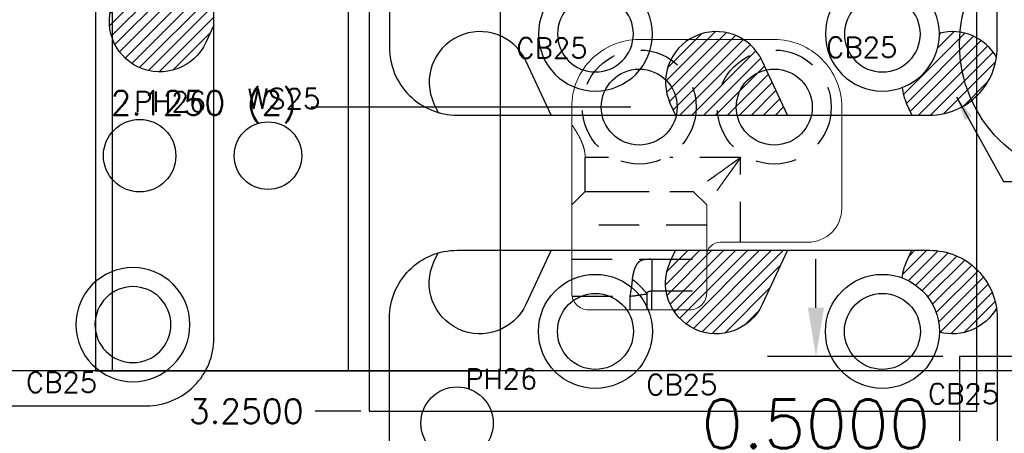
# Model space of a CAD drawing. Header units: inches. Extents: x -77 to 299, y -110 to 144.
# Tile 129 of 256: x 10.96 to 14.61, y -45.88 to -44.35. Entities that reach past the tile are written whole.
import ezdxf
from ezdxf.enums import TextEntityAlignment as Align

# ---------------------------------------------------------------- set-up
doc = ezdxf.new("R2010")
doc.units = ezdxf.units.IN
doc.header["$MEASUREMENT"] = 0
doc.linetypes.add('HIDDEN', pattern=[0.225, 0.15, -0.075])
doc.layers.get('DEFPOINTS').update_dxf_attribs({"color": 8})
for name, color, linetype in [('DSS-M-BA', 74, 'Continuous'), ('DSS-M-S', 53, 'Continuous'), ('DST-M-BA', 74, 'Continuous'), ('DST-M-S', 53, 'Continuous'), ('MFB-M-S', 8, 'Continuous'), ('SVD-M-D', 42, 'Continuous'), ('SVD-M-D2', 42, 'Continuous'), ('SVD-M-S', 8, 'Continuous'), ('SVE-M-D', 42, 'Continuous'), ('SVE-M-D2', 42, 'Continuous'), ('SVE-M-H', 4, 'HIDDEN'), ('SVE-M-S', 8, 'Continuous'), ('SVF-M-d', 42, 'Continuous'), ('SVF-M-S', 8, 'Continuous')]:
    doc.layers.add(name, color=color, linetype=linetype)
doc.styles.add('DIEMAKER', font='SIMPLEX.shx')
doc.styles.get("Standard").update_dxf_attribs({"font": 'txt.shx'})
doc.dimstyles.get("Standard").update_dxf_attribs({"dimtxt": 0.18, "dimasz": 0.18, "dimexe": 0.18, "dimexo": 0.0625, "dimgap": 0.09, "dimtad": 0, "dimtih": 1, "dimtoh": 1, "dimdec": 4, "dimzin": 0, "dimdsep": 46, "dimtxsty": 'Standard', "dimcen": 0.09, "dimadec": 0, "dimazin": 0, "dimtfac": 1, "dimtdec": 4, "dimtofl": 0, "dimtmove": 0, "dimatfit": 3, "dimfxl": 0, "dimtolj": 1, "dimtzin": 0, "dimarcsym": 0})
doc.dimstyles.new('STANDARD$0', dxfattribs={"dimtxt": 0.156, "dimasz": 0.18, "dimexe": 0.18, "dimexo": 0.0625, "dimgap": 0.07, "dimtad": 0, "dimtih": 1, "dimtoh": 1, "dimdec": 4, "dimzin": 4, "dimdsep": 46, "dimtxsty": 'Standard', "dimcen": 0.09, "dimclrd": 2, "dimclre": 2, "dimclrt": 2, "dimadec": 4, "dimazin": 0, "dimtfac": 1, "dimtdec": 4, "dimtofl": 0, "dimtmove": 0, "dimatfit": 3, "dimfxl": 0, "dimtolj": 1, "dimtzin": 0, "dimarcsym": 0})
pattern_1 = [(45, (3.091938, -25.273557), (-0.022097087, 0.022097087), [])]

# ---------------------------------------------------------------- blocks, each defined once
blk = doc.blocks.new('*D973')
at = {"layer": 'DEFPOINTS', "color": 0}
for p in [(14.4417, -45.5946), (13.91, -46.0946), (14.4417, -46.0946)]:
    blk.add_point(p, dxfattribs=at)
at = {"layer": 'SVF-M-d', "color": 0, "lineweight": -2}
for p, q in [((13.91, -45.4146), (13.91, -45.2346)), ((14.3792, -45.5946), (13.73, -45.5946)), ((14.3792, -46.0946), (13.73, -46.0946)), ((13.91, -46.2746), (13.91, -46.4546))]:
    blk.add_line(p, q, dxfattribs=at)
at = {"layer": 'SVF-M-d', "color": 0}
for points in [[(13.88, -45.4146), (13.94, -45.4146), (13.91, -45.5946)], [(13.88, -46.2746), (13.94, -46.2746), (13.91, -46.0946)]]:
    blk.add_solid(points, dxfattribs=at)
at = {"layer": 'SVF-M-d', "color": 0, "insert": (13.91, -45.8446), "char_height": 0.18, "attachment_point": 5}
blk.add_mtext('\\A1;0.5000', dxfattribs=at)
blk = doc.blocks.new('dm108772')
at = {"layer": 'SVD-M-S'}
blk.add_circle((0, 0), 0.134, dxfattribs=at)
blk = doc.blocks.new('dm108773')
at = {"layer": 'SVD-M-S'}
for radius in [0.211, 0.1405]:
    blk.add_circle((0, 0), radius, dxfattribs=at)
blk = doc.blocks.new('dm108774')
at = {"layer": 'SVD-M-S'}
blk.add_circle((0, 0), 0.134, dxfattribs=at)
blk = doc.blocks.new('dm108516')
at = {"layer": 'SVD-M-S'}
blk.add_circle((0, 0), 0.125, dxfattribs=at)
blk = doc.blocks.new('dmdl01')
at = {"style": 'DIEMAKER'}
blk.add_attdef('PTID', text='', height=1, dxfattribs=at).set_placement((0, 0), align=Align.MIDDLE)
at = {"style": 'DIEMAKER', "flags": 1}
for tag, p in [('ENTTYP', (0, -1.523)), ('PTDESC', (0, -3.045))]:
    blk.add_attdef(tag, text='', height=1, dxfattribs=at).set_placement(p, align=Align.MIDDLE)
blk = doc.blocks.new('*D2636')
at = {"layer": 'DEFPOINTS', "color": 0}
for p in [(12.2555, -42.5473), (12.0405, -44.6723), (13.2555, -44.6723)]:
    blk.add_point(p, dxfattribs=at)
at = {"layer": 'SVE-M-D', "color": 0, "lineweight": -2}
blk.add_line((13.2243, -44.6723), (12.0405, -44.6723), dxfattribs=at)
at = {"layer": 'SVE-M-D', "color": 0, "insert": (11.643, -44.6723), "char_height": 0.09, "attachment_point": 5}
blk.add_mtext('\\A1;2.1250 (2)', dxfattribs=at)
blk = doc.blocks.new('*D2637')
at = {"layer": 'DEFPOINTS', "color": 0}
for p in [(12.2555, -42.5473), (12.0555, -45.7973), (12.2555, -45.7973)]:
    blk.add_point(p, dxfattribs=at)
at = {"layer": 'SVE-M-D', "color": 0, "lineweight": -2}
blk.add_line((12.2243, -45.7973), (12.0555, -45.7973), dxfattribs=at)
at = {"layer": 'SVE-M-D', "color": 0, "insert": (11.8005, -45.7973), "char_height": 0.09, "attachment_point": 5}
blk.add_mtext('\\A1;3.2500', dxfattribs=at)
blk = doc.blocks.new('dm108923')
at = {"layer": 'SVE-M-H'}
blk.add_circle((0, 0), 0.211, dxfattribs=at)
at = {"layer": 'SVE-M-S'}
blk.add_circle((0, 0), 0.1405, dxfattribs=at)

msp = doc.modelspace()

# ---------------------------------------------------------------- hatches: boundary and pattern name
at = {"layer": 'SVD-M-D'}
h = msp.add_hatch(dxfattribs=at)
h.set_pattern_fill('ANSI31', color=256, scale=0.25)
h.set_pattern_definition([(45, (5.441938, -23.973557), (-0.022097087, 0.022097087), [])])
h.paths.add_polyline_path([(11.68098, -44.16034, -0.5882284), (11.48864, -43.89494), (11.31116, -44.27555, 1), (11.65103, -44.43403), (11.68098, -44.36981)])
h = msp.add_hatch(dxfattribs=at)
h.set_pattern_fill('ANSI31', color=256, scale=0.25)
h.set_pattern_definition(pattern_1)
h.paths.add_polyline_path([(13.80415, -44.70215), (13.71058, -44.50149, 1), (13.37072, -44.65997), (13.39038, -44.70215)])
h = msp.add_hatch(dxfattribs=at)
h.set_pattern_fill('ANSI31', color=256, scale=0.25)
h.set_pattern_definition(pattern_1)
h.paths.add_polyline_path([(14.57844, -44.48769, 0.3409167), (14.36696, -44.39966, -0.3171424), (14.22915, -44.60005, 0.0834649), (14.24572, -44.65997), (14.26538, -44.70215), (14.33098, -44.70215, 0.3730243)])
h = msp.add_hatch(dxfattribs=at)
h.set_pattern_fill('ANSI31', color=256, scale=0.25)
h.set_pattern_definition(pattern_1)
h.paths.add_polyline_path([(13.39038, -45.20215), (13.37072, -45.24433, 1), (13.71058, -45.40281), (13.80415, -45.20215)])
h = msp.add_hatch(dxfattribs=at)
h.set_pattern_fill('ANSI31', color=256, scale=0.25)
h.set_pattern_definition(pattern_1)
h.paths.add_polyline_path([(14.36696, -45.50463, 0.3409167), (14.57844, -45.41661, 0.3730243), (14.33098, -45.20215), (14.26538, -45.20215), (14.24572, -45.24433, 0.0834649), (14.22915, -45.30424, -0.3171424)])

# ---------------------------------------------------------------- linework, layer by layer
at = {"layer": 'DSS-M-BA'}
for points in [[(12.16719, -34.69482, 0, 0.0567, 0), (12.06875, -35.05972, 0, 0, 0.1516355), (12.59313, -46.06126, 0, 0, 0.1516355)], [(14.07172, -35.39605, 0, 0.0567, 0), (14.0038, -35.76787, 0, 0, 0.0884404), (14.02656, -46.04669, 0, 0, 0.0884404)]]:
    msp.add_lwpolyline(points, format="xyseb", dxfattribs=at)
at = {"layer": 'DSS-M-S'}
msp.add_lwpolyline([(4.2419, -17.89856), (25.2419, -17.89856), (25.2419, -45.64856), (4.2419, -45.64856)], close=True, dxfattribs=at)
at = {"layer": 'DST-M-BA'}
for points in [[(10.54833, -31.93675, 0, 0.0567, 0), (10.47344, -32.30723, 0, 0, 0.1255157), (11.25851, -46.05662, 0, 0, 0.1255157)], [(12.92293, -33.48488, 0, 0.0567, 0), (12.89123, -33.86154, 0, 0, 0.0617137), (13.41712, -46.04588, 0, 0, 0.0617137)], [(12.28514, -34.31158, 0, 0.0567, 0), (12.26472, -34.68902, 0, 0, 0.047398), (12.76276, -46.04449, 0, 0, 0.047398)], [(10.37231, -34.87278, 0, 0.0567, 0), (10.33411, -35.24881, 0, 0, 0.1226988), (11.98345, -46.06654, 0, 0, 0.1226988)], [(14.18413, -43.05928, 0, 0.0567, 0), (14.055, -43.41337, 0, 0, 0.1578524), (14.07428, -46.06181, 0, 0, 0.1578524)]]:
    msp.add_lwpolyline(points, format="xyseb", dxfattribs=at)
at = {"layer": 'DST-M-S'}
msp.add_lwpolyline([(11.3044, -17.89856), (11.3044, -19.39856, 1), (12.1794, -19.39856), (12.1794, -17.89856), (17.3044, -17.89856), (17.3044, -19.39856, 1), (18.1794, -19.39856), (18.1794, -17.89856), (25.2419, -17.89856), (25.2419, -45.64856), (18.1794, -45.64856), (18.1794, -44.14856, 1), (17.3044, -44.14856), (17.3044, -45.64856), (12.1794, -45.64856), (12.1794, -44.14856, 1), (11.3044, -44.14856), (11.3044, -45.64856), (4.2419, -45.64856), (4.2419, -17.89856)], format="xyb", close=True, dxfattribs=at)
at = {"layer": 'MFB-M-S'}
msp.add_lwpolyline([(11.24191, -45.64856), (12.74191, -45.64856), (12.74191, -17.89856), (11.24191, -17.89856)], close=True, dxfattribs=at)
at = {"layer": 'SVD-M-S'}
for points in [[(9.68098, -45.77715), (11.43098, -45.77715, 0.4142136), (11.68098, -45.52715), (11.68098, -41.77715, 0.4142136), (11.43098, -41.52715), (9.68098, -41.52715, 0.4142136), (9.43098, -41.77715), (9.43098, -45.52715, 0.4142136)], [(12.58098, -44.70215), (14.33098, -44.70215, 0.4142136), (14.58098, -44.45215), (14.58098, -41.95215, 0.4142136), (14.33098, -41.70215), (12.33098, -41.70215), (12.33098, -44.45215, 0.4142136)], [(12.58098, -45.20215), (14.33098, -45.20215, -0.4142136), (14.58098, -45.45215), (14.58098, -47.95215, -0.4142136), (14.33098, -48.20215), (12.33098, -48.20215), (12.33098, -45.45215, -0.4142136)]]:
    msp.add_lwpolyline(points, format="xyb", close=True, dxfattribs=at)
for points in [[(11.68098, -44.36981), (11.65103, -44.43403, -1), (11.31116, -44.27555), (11.48864, -43.89494)], [(12.92915, -44.70215), (12.83558, -44.50149, 1), (12.49572, -44.65997), (12.51195, -44.69478)], [(13.80415, -44.70215), (13.71058, -44.50149, 1), (13.37072, -44.65997), (13.39038, -44.70215)], [(14.57942, -44.48943, 0.3438967), (14.36696, -44.39966)], [(14.22915, -44.60005, 0.0834649), (14.24572, -44.65997), (14.26538, -44.70215)], [(12.92915, -45.20215), (12.83558, -45.40281, -1), (12.49572, -45.24433), (12.51195, -45.20952)], [(13.80415, -45.20215), (13.71058, -45.40281, -1), (13.37072, -45.24433), (13.39038, -45.20215)], [(14.22915, -45.30424, -0.0834649), (14.24572, -45.24433), (14.26538, -45.20215)], [(14.57942, -45.41487, -0.3438967), (14.36696, -45.50463)]]:
    msp.add_lwpolyline(points, format="xyb", dxfattribs=at)
at = {"layer": 'SVE-M-H'}
for p, q in [((13.05553, -44.98454), (13.05553, -44.85954)), ((13.14235, -44.85954), (13.05553, -44.85954)), ((13.63053, -44.85954), (13.3687, -44.85954)), ((13.63053, -45.17234), (13.63053, -44.85954)), ((13.05553, -44.98454), (13.00553, -45.03454)), ((13.05553, -44.98454), (13.14235, -44.98454)), ((13.3687, -44.98454), (13.45553, -44.98454)), ((13.45552, -44.98454), (13.50552, -45.03454)), ((13.50553, -45.10973), (13.00553, -45.10973)), ((13.00553, -45.23473), (13.28452, -45.23473)), ((13.30256, -45.23473), (13.30256, -45.2372)), ((13.30256, -45.23473), (13.50553, -45.23473)), ((13.00678, -45.37233), (13.22139, -45.37233)), ((13.22139, -45.37233), (13.22139, -45.42234)), ((13.28452, -45.42234), (13.28452, -45.36331)), ((13.30256, -45.35264), (13.50553, -45.35264)), ((13.30256, -45.42234), (13.30256, -45.35264))]:
    msp.add_line(p, q, dxfattribs=at)
for points, knots in [([(13.63053, -44.85954), (13.62749, -44.86171), (13.62143, -44.86604), (13.61237, -44.87252), (13.60385, -44.87865), (13.59351, -44.88606), (13.57325, -44.9005), (13.55224, -44.9155), (13.53074, -44.93085), (13.51782, -44.94006), (13.50444, -44.9496), (13.49388, -44.95717), (13.48464, -44.96381), (13.47711, -44.96921), (13.47062, -44.97386), (13.46522, -44.97773), (13.46093, -44.98078), (13.45784, -44.98297), (13.45587, -44.98434), (13.45564, -44.98448), (13.45553, -44.98454)], [0, 0, 0, 0, 0.0412002, 0.0822633, 0.1231249, 0.1574925, 0.2235888, 0.4007121, 0.4495009, 0.5336243, 0.5916599, 0.6559894, 0.7055606, 0.7528647, 0.7980147, 0.8411774, 0.882588, 0.9225668, 0.9615307, 1, 1, 1, 1]), ([(13.63053, -44.85954), (13.62819, -44.8628), (13.62366, -44.86914), (13.61707, -44.87833), (13.61089, -44.88694), (13.60515, -44.89496), (13.59983, -44.9024), (13.59495, -44.90924), (13.59049, -44.9155), (13.58645, -44.92118), (13.57986, -44.93042), (13.57096, -44.94283), (13.56019, -44.95793), (13.55067, -44.97131), (13.54215, -44.98329), (13.53448, -44.99399), (13.5276, -45.00356), (13.52164, -45.01185), (13.51661, -45.01887), (13.51252, -45.02462), (13.50936, -45.02909), (13.50715, -45.03225), (13.50578, -45.03422), (13.50561, -45.03443), (13.50553, -45.03454)], [0, 0, 0, 0, 0.0442887, 0.0859891, 0.1251013, 0.1616257, 0.1955625, 0.2269123, 0.2556757, 0.2818535, 0.3054466, 0.3843537, 0.4567146, 0.5225905, 0.5820625, 0.6401265, 0.6946608, 0.7458607, 0.7939622, 0.8392494, 0.8820629, 0.922805, 0.9619422, 1, 1, 1, 1]), ([(13.14235, -44.98454), (13.14678, -44.98454), (13.15621, -44.98454), (13.16914, -44.98454), (13.18356, -44.98454), (13.2024, -44.98454), (13.22715, -44.98454), (13.25546, -44.98454), (13.28377, -44.98454), (13.30857, -44.98454), (13.32743, -44.98454), (13.34187, -44.98454), (13.35482, -44.98454), (13.36426, -44.98454), (13.3687, -44.98454)], [0, 0, 0, 0, 0.0585679, 0.1249012, 0.171379, 0.2498352, 0.3747561, 0.4996535, 0.6246735, 0.7497729, 0.8284757, 0.8748837, 0.9413015, 1, 1, 1, 1]), ([(13.23041, -45.3092), (13.23073, -45.30707), (13.23136, -45.30282), (13.23244, -45.29674), (13.23361, -45.29094), (13.23487, -45.28544), (13.23622, -45.28025), (13.23766, -45.27538), (13.23964, -45.26949), (13.24364, -45.25937), (13.24964, -45.24936), (13.25818, -45.24139), (13.26508, -45.23795), (13.27106, -45.23631), (13.27519, -45.23552), (13.27952, -45.23501), (13.28298, -45.23481), (13.28431, -45.23473)], [0, 0, 0, 0, 0.0470582, 0.0935891, 0.1395513, 0.1848916, 0.2295519, 0.273505, 0.316731, 0.3974459, 0.5860614, 0.700553, 0.8327452, 0.8731324, 0.9113389, 0.9660333, 1, 1, 1, 1]), ([(13.28431, -45.23473), (13.28544, -45.23473), (13.28771, -45.23473), (13.29114, -45.23473), (13.29464, -45.23473), (13.29844, -45.23473), (13.30111, -45.23473), (13.30256, -45.23473)], [0, 0, 0, 0, 0.1861403, 0.3728488, 0.56183, 0.7619892, 1, 1, 1, 1]), ([(13.30256, -45.2368), (13.30085, -45.23614), (13.29828, -45.23515), (13.29465, -45.2349), (13.29343, -45.23481)], [0, 0, 0, 0, 0.663828, 1, 1, 1, 1]), ([(13.30256, -45.2372), (13.30256, -45.23748), (13.30256, -45.23875), (13.30256, -45.24516), (13.30256, -45.25626), (13.30256, -45.27112), (13.30256, -45.2888), (13.30256, -45.30878), (13.30256, -45.33031), (13.30256, -45.3452), (13.30256, -45.35264)], [0, 0, 0, 0, 0.0372847, 0.1748154, 0.3123462, 0.449877, 0.5874077, 0.7249385, 0.8624692, 1, 1, 1, 1]), ([(13.23041, -45.3092), (13.23526, -45.31303), (13.24012, -45.31712), (13.24491, -45.32139), (13.24969, -45.32566), (13.25441, -45.33012), (13.25901, -45.33471), (13.2636, -45.3393), (13.26806, -45.34403), (13.27233, -45.34881), (13.2766, -45.3536), (13.28068, -45.35846), (13.28452, -45.36331)], [0.00000246, 0.00000246, 0.00000246, 0.00000246, 0.25, 0.25, 0.25, 0.5, 0.5, 0.5, 0.75, 0.75, 0.75, 1, 1, 1, 1]), ([(13.28452, -45.36331), (13.28479, -45.36236), (13.28529, -45.36056), (13.28643, -45.35816), (13.28783, -45.35618), (13.28953, -45.35465), (13.29154, -45.35357), (13.29397, -45.35295), (13.29646, -45.3527), (13.29938, -45.35265), (13.30134, -45.35264), (13.30256, -45.35264)], [0, 0, 0, 0, 0.12413, 0.2357364, 0.3378326, 0.4343267, 0.5298168, 0.6321669, 0.755832, 0.8475211, 1, 1, 1, 1])]:
    msp.add_open_spline(points, degree=3, knots=knots, dxfattribs=at)
for points in [[(13.23041, -45.3092), (13.22762, -45.32877), (13.2245, -45.35055), (13.22139, -45.37233)], [(13.22139, -45.37233), (13.24317, -45.36922), (13.26495, -45.3661), (13.28452, -45.36331)]]:
    msp.add_open_spline(points, degree=3, dxfattribs=at)
at = {"layer": 'SVE-M-S', "color": 1}
msp.add_lwpolyline([(12.25553, -45.79734), (14.50553, -45.79734), (14.50553, -42.54734), (12.25553, -42.54734)], close=True, dxfattribs=at)
at = {"layer": 'SVE-M-S', "color": 7, "linetype": 'Continuous', "lineweight": 15}
msp.add_lwpolyline([(13.50553, -45.22234), (13.50553, -45.35984, -0.4142136), (13.44303, -45.42234), (13.06803, -45.42234, -0.4142136), (13.00553, -45.35984), (13.00553, -44.67234, -0.4142136), (13.25553, -44.42234), (13.75553, -44.42234, -0.4142136), (14.00553, -44.67234), (14.00553, -45.04734, -0.4142136), (13.88053, -45.17234), (13.55553, -45.17234, 0.4142136), (13.50553, -45.22234), (13.50553, -45.03454)], format="xyb", dxfattribs=at)
at = {"layer": 'SVE-M-S', "color": 7, "linetype": 'HIDDEN', "lineweight": 0}
msp.add_open_spline([(13.05553, -44.85954), (13.05549, -44.8574), (13.05542, -44.85309), (13.05489, -44.8466), (13.05404, -44.84004), (13.05285, -44.83341), (13.05131, -44.82671), (13.04944, -44.81995), (13.04723, -44.81312), (13.04287, -44.80131), (13.03484, -44.78403), (13.02171, -44.76091), (13.01114, -44.74533), (13.00553, -44.73707)], degree=3, knots=[0, 0, 0, 0, 0.04778001, 0.09620261, 0.14539442, 0.19547625, 0.24656258, 0.29876129, 0.35217352, 0.40689367, 0.57967821, 0.77698919, 1, 1, 1, 1], dxfattribs=at)
at = {"layer": 'SVF-M-S'}
msp.add_lwpolyline([(14.44171, -46.09462), (15.44171, -46.09462), (15.44171, -45.59462), (14.44171, -45.59462)], close=True, dxfattribs=at)
msp.add_circle((14.94171, -44.43978), 0.5, dxfattribs=at)

# ---------------------------------------------------------------- block references
at = {"xscale": -1, "rotation": 180}
for p in [(13.09348, -44.40215), (14.15598, -44.40215), (11.38098, -45.47715)]:
    msp.add_blockref('dm108773', p, dxfattribs=at)
for name, p in [('dm108923', (13.25553, -44.67234)), ('dm108923', (13.75553, -44.67234)), ('dm108772', (11.40593, -44.85215)), ('dm108516', (11.88098, -44.85215)), ('dm108773', (13.09348, -45.50215)), ('dm108773', (14.15598, -45.50215)), ('dm108774', (12.58098, -45.84131))]:
    msp.add_blockref(name, p)
at = {"layer": 'SVD-M-D2'}
ref = msp.add_blockref('dmdl01', (11.3552, -44.81636), dxfattribs=dict(at, xscale=0.075, yscale=0.075, zscale=0.075))
ref.add_attrib('PTID', 'PH26', dxfattribs={"layer": '0', "height": 0.075, "style": 'DIEMAKER'}).set_placement((11.51889, -44.65267), align=Align.MIDDLE)
ref = msp.add_blockref('dmdl01', (11.7825, -44.79847), dxfattribs=dict(at, xscale=0.075, yscale=0.075, zscale=0.075))
ref.add_attrib('PTID', 'WS25', dxfattribs={"layer": '0', "height": 0.075, "style": 'DIEMAKER'}).set_placement((11.93983, -44.64114), align=Align.MIDDLE)
ref = msp.add_blockref('dmdl01', (10.89863, -45.90827), dxfattribs=dict(at, xscale=0.075, yscale=0.075, zscale=0.075))
ref.add_attrib('PTID', 'CB25', dxfattribs={"layer": '0', "height": 0.075, "style": 'DIEMAKER'}).set_placement((11.11677, -45.69013), align=Align.MIDDLE)
ref = msp.add_blockref('dmdl01', (12.58098, -45.84131), dxfattribs=dict(at, xscale=0.075, yscale=0.075, zscale=0.075))
ref.add_attrib('PTID', 'PH26', dxfattribs={"layer": '0', "height": 0.075, "style": 'DIEMAKER'}).set_placement((12.74467, -45.67762), align=Align.MIDDLE)
ref = msp.add_blockref('dmdl01', (13.19493, -45.91735), dxfattribs=dict(at, xscale=0.075, yscale=0.075, zscale=0.075))
ref.add_attrib('PTID', 'CB25', dxfattribs={"layer": '0', "height": 0.075, "style": 'DIEMAKER'}).set_placement((13.41307, -45.69921), align=Align.MIDDLE)
ref = msp.add_blockref('dmdl01', (14.23811, -45.95115), dxfattribs=dict(at, xscale=0.075, yscale=0.075, zscale=0.075))
ref.add_attrib('PTID', 'CB25', dxfattribs={"layer": '0', "height": 0.075, "style": 'DIEMAKER'}).set_placement((14.45625, -45.733), align=Align.MIDDLE)
at = {"layer": 'SVE-M-D2'}
ref = msp.add_blockref('dmdl01', (13.86133, -44.66932), dxfattribs=dict(at, xscale=0.075, yscale=0.075, zscale=0.075))
ref.add_attrib('PTID', 'CB25', dxfattribs={"layer": '0', "height": 0.075, "style": 'DIEMAKER'}).set_placement((14.07947, -44.45118), align=Align.MIDDLE)
ref = msp.add_blockref('dmdl01', (12.71441, -44.67234), dxfattribs=dict(at, xscale=0.075, yscale=0.075, zscale=0.075))
ref.add_attrib('PTID', 'CB25', dxfattribs={"layer": '0', "height": 0.075, "style": 'DIEMAKER'}).set_placement((12.93255, -44.4542), align=Align.MIDDLE)

# ---------------------------------------------------------------- dimensions: what is measured, and where the dimension line sits
at = {"layer": 'SVE-M-D'}
for feature_location, offset, override, picture, middle in [((13.25553, -44.67234), (-1.215, 0), {"dimscale": 0.5, "dimpost": ' (2)'}, '*D2636', (11.64303, -44.67234)), ((12.25553, -45.79734), (-0.2, 0), {"dimscale": 0.5}, '*D2637', (11.80053, -45.79734))]:
    dim = msp.add_ordinate_dim(feature_location=feature_location, offset=offset, dtype=0, origin=(12.25553, -42.54734), dimstyle='Standard', override=override, dxfattribs=at)
    dim.commit()
    dim.dimension.update_dxf_attribs({"geometry": picture, "text_midpoint": middle})
at = {"layer": 'SVF-M-d'}
dim = msp.add_linear_dim(base=(13.90996, -46.09462), p1=(14.44171, -45.59462), p2=(14.44171, -46.09462), angle=90, dimstyle='STANDARD$0', override={"dimtxt": 0.18, "dimgap": 0.09, "dimzin": 0, "dimclrd": 0, "dimclre": 0, "dimclrt": 0, "dimadec": 0}, dxfattribs=at)
dim.commit()
dim.dimension.update_dxf_attribs({"geometry": '*D973', "text_midpoint": (13.90996, -45.84462), "dimtype": 160})

# ---------------------------------------------------------------- leaders
at = {"layer": 'SVD-M-D', "annotation_type": 0, "has_hookline": 1, "hookline_direction": 0, "text_width": 0.675}
msp.add_leader([(14.43015, -44.63511), (14.60493, -44.94739), (14.72145, -44.94739)], dimstyle='Standard', override={"dimscale": 0.5, "dimfxl": 0.1}, dxfattribs=at)

doc.saveas('drawing.dxf')
